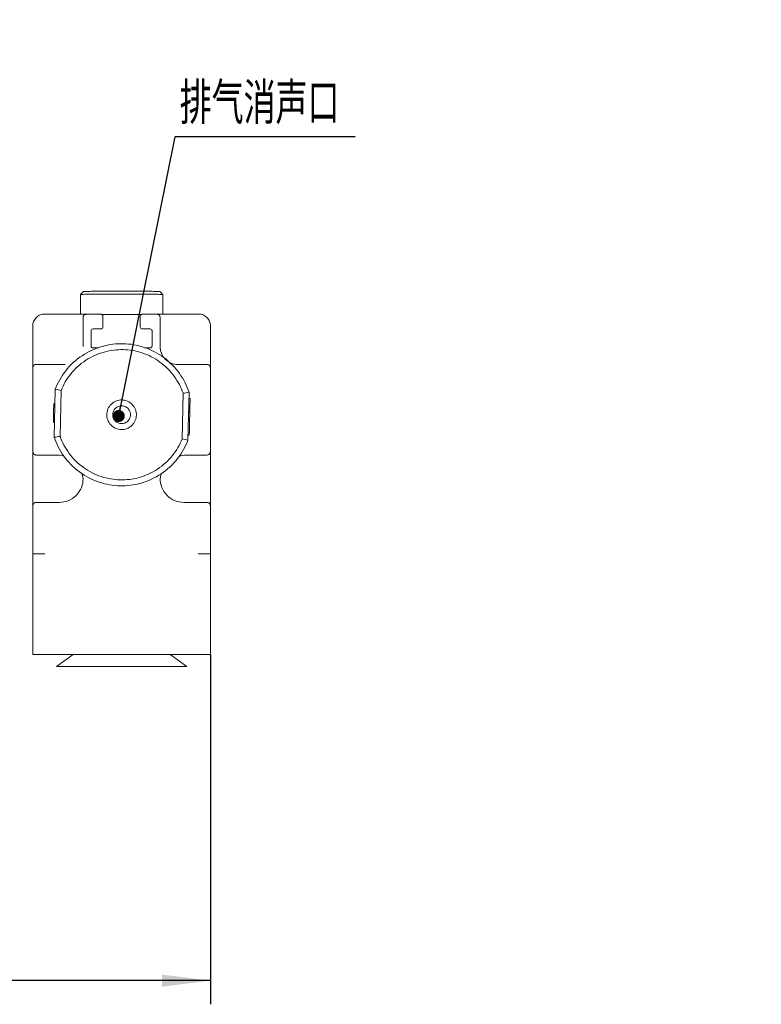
# Model space of a CAD drawing. Header units: millimetres. Extents: x 68 to 408, y 114 to 234.
# Tile 4 of 4: x 284 to 347, y 150 to 234. Entities that reach past the tile are written whole.
import ezdxf

# ---------------------------------------------------------------- set-up
doc = ezdxf.new("R2010")
doc.units = ezdxf.units.MM
doc.layers.add('10', color=7, linetype='Continuous')
doc.styles.add('SLDTEXTSTYLE0', font='TXT', dxfattribs={"width": 0.7})
doc.styles.add('SLDTEXTSTYLE1', font='TXT', dxfattribs={"width": 0.7, "bigfont": 'bigfont'})
doc.dimstyles.new('SLDDIMSTYLE1', dxfattribs={"dimtxt": 3.5, "dimasz": 4.08, "dimexe": 0, "dimexo": 0.0625, "dimgap": 0.875, "dimtad": 2, "dimlfac": 2, "dimrnd": 1e-09, "dimzin": 12, "dimdsep": 46, "dimtxsty": 'SLDTEXTSTYLE0', "dimsah": 1, "dimcen": 0.09, "dimadec": 0, "dimazin": 3, "dimtfac": 1, "dimtofl": 0, "dimtmove": 0, "dimatfit": 3, "dimfxl": 0, "dimfrac": 2, "dimtolj": 1, "dimtzin": 12, "dimarcsym": 0})
doc.dimstyles.new('SLDDIMSTYLE3', dxfattribs={"dimtxt": 0.18, "dimasz": 1.016, "dimexe": 0, "dimexo": 0.0625, "dimgap": 0, "dimtad": 0, "dimtih": 1, "dimtoh": 1, "dimdec": 0, "dimrnd": 1e-09, "dimzin": 0, "dimdsep": 46, "dimtxsty": 'Standard', "dimblk1": 'DOT', "dimblk2": 'DOT', "dimsah": 1, "dimcen": 0.09, "dimadec": 0, "dimazin": 0, "dimtfac": 1.016, "dimtdec": 0, "dimtofl": 0, "dimtmove": 0, "dimatfit": 3, "dimldrblk": 'DOT', "dimfxl": 0, "dimfrac": 2, "dimtolj": 1, "dimtzin": 0, "dimarcsym": 0})

# ---------------------------------------------------------------- blocks, each defined once
blk = doc.blocks.new('SW_NOTE_1')
at = {"layer": '10', "color": 0}
blk.add_line((21.317, 0), (0, 0), dxfattribs=at)
at = {"layer": '10', "color": 0, "char_height": 3.5, "attachment_point": 1}
for s, insert, style in [('G1/8', (0.403, 9.605), 'SLDTEXTSTYLE0'), ('压缩\\M+18BF3\\M+19F83\\M+18B9F给\\M+18CFB', (0.403, 4.605), 'SLDTEXTSTYLE1')]:
    blk.add_mtext(s, dxfattribs=dict(at, insert=insert, style=style))
blk = doc.blocks.new('_D_5')
at = {"layer": '10'}
for p, q in [((240.214, 178.557), (240.214, 150.493)), ((300.214, 178.557), (300.214, 150.493)), ((300.214, 152.493), (240.214, 152.493))]:
    blk.add_line(p, q, dxfattribs=at)
for points in [[(240.214, 152.493), (244.294, 151.985), (244.294, 153.001)], [(300.214, 152.493), (296.134, 153.001), (296.134, 151.985)]]:
    blk.add_solid(points, dxfattribs=at)
at = {"layer": '10', "insert": (266.17, 157.004), "char_height": 3.5, "attachment_point": 1, "style": 'SLDTEXTSTYLE0'}
blk.add_mtext('S-S', dxfattribs=at)
blk = doc.blocks.new('SW_NOTE_2')
at = {"layer": '10', "color": 0}
blk.add_line((13.67, 0), (0, 0), dxfattribs=at)
at = {"layer": '10', "color": 0, "insert": (0.455, 4.592), "char_height": 3.5, "attachment_point": 1, "style": 'SLDTEXTSTYLE1'}
blk.add_mtext('T\\M+18C5E\\M+188C0\\M+19195\\M+19185', dxfattribs=at)
blk = doc.blocks.new('SW_NOTE_3')
at = {"layer": '10', "color": 0}
blk.add_line((15.197, 0), (0, 0), dxfattribs=at)
at = {"layer": '10', "color": 0, "insert": (0.397, 4.578), "char_height": 3.5, "attachment_point": 1, "style": 'SLDTEXTSTYLE1'}
blk.add_mtext('\\M+19472\\M+19F83\\M+18FC1\\M+190BA\\M+18CFB', dxfattribs=at)
blk = doc.blocks.new('_DOT')
at = {"color": 0, "linetype": 'ByBlock', "lineweight": -2}
blk.add_line((-0.5, 0), (-1, 0), dxfattribs=at)
at = {"color": 0, "linetype": 'ByBlock', "const_width": 0.5}
blk.add_lwpolyline([(-0.25, 0, 1), (0.25, 0, 1)], format="xyb", close=True, dxfattribs=at)

msp = doc.modelspace()

# ---------------------------------------------------------------- linework, layer by layer
at = {"color": 7, "linetype": 'Continuous', "lineweight": 15}
for p, q in [((289.2374, 210.4324), (289.2374, 208.7773)), ((289.4875, 210.6827), (289.2375, 210.4327)), ((296.1872, 210.4327), (295.9372, 210.6827)), ((296.1874, 208.7773), (296.1874, 210.4324)), ((286.2143, 208.7773), (286.2143, 208.7773)), ((290.9893, 208.7773), (286.2143, 208.7773)), ((291.1145, 208.7041), (291.0239, 208.7036)), ((291.0938, 208.735), (294.3349, 208.735)), ((294.4048, 208.7036), (294.3131, 208.7041)), ((299.2143, 208.7773), (294.4393, 208.7773)), ((299.2143, 208.7773), (299.2144, 208.7773)), ((285.2143, 207.7773), (285.2143, 207.7774)), ((285.2143, 207.7773), (285.2143, 202.4023)), ((289.4643, 206.0273), (289.4643, 207.7424)), ((290.1393, 207.3773), (290.1393, 206.0773)), ((290.9893, 207.5273), (290.2893, 207.5273)), ((291.1393, 207.6773), (291.1393, 207.7424)), ((294.2893, 207.7424), (294.2893, 207.6773)), ((295.1393, 207.5273), (294.4393, 207.5273)), ((295.2893, 206.0773), (295.2893, 207.3773)), ((295.9643, 207.7424), (295.9643, 206.0273)), ((300.2143, 207.7773), (300.2143, 207.7774)), ((300.2143, 202.3998), (300.2143, 207.7773)), ((290.2893, 205.9273), (290.7623, 205.9273)), ((294.6376, 205.9273), (295.1393, 205.9273)), ((286.2493, 204.5273), (287.9643, 204.5273)), ((297.4643, 204.5273), (299.1794, 204.5273)), ((285.2143, 198.1523), (285.2143, 202.4023)), ((287.0254, 198.3705), (287.1161, 202.4359)), ((287.614, 202.3355), (287.5273, 198.4485)), ((297.82, 198.2323), (297.9061, 202.0927)), ((298.408, 202.1702), (298.3179, 198.1326)), ((300.2143, 202.3998), (300.2143, 198.1523)), ((298.4962, 201.6421), (298.3962, 201.6443)), ((298.4962, 201.6419), (298.3962, 201.6441)), ((298.4963, 201.6456), (298.3963, 201.6479)), ((286.974, 200.5521), (286.9541, 199.6559)), ((286.9821, 200.9125), (287.0821, 200.9103)), ((286.9883, 201.192), (287.0883, 201.1897)), ((298.4712, 200.5194), (298.3712, 200.5216)), ((298.4727, 200.5887), (298.3727, 200.591)), ((286.9535, 199.6326), (287.0535, 199.6303)), ((286.9541, 199.6559), (287.054, 199.6537)), ((285.2143, 198.1523), (285.2143, 188.5273)), ((298.4272, 198.5456), (298.3272, 198.5478)), ((298.3272, 198.5464), (298.4271, 198.5442)), ((300.2143, 188.5273), (300.2143, 198.1523)), ((287.4643, 196.8773), (286.2493, 196.8773)), ((287.8438, 196.8142), (287.4643, 196.8773)), ((297.9643, 196.8773), (297.5703, 196.7891)), ((299.1794, 196.8773), (297.9643, 196.8773)), ((289.4643, 194.8773), (289.3621, 195.3513)), ((296.0431, 195.3296), (295.9643, 194.8773)), ((286.2493, 192.8773), (287.4643, 192.8773)), ((297.9643, 192.8773), (299.1794, 192.8773)), ((285.2136, 188.8868), (285.2136, 188.5263)), ((285.2136, 188.5263), (285.2143, 188.5263)), ((285.2143, 180.0273), (285.2143, 188.5273)), ((286.2493, 188.5273), (285.2143, 188.5273)), ((300.2143, 188.5273), (299.1794, 188.5273)), ((300.2143, 180.0273), (300.2143, 188.5273)), ((300.2143, 180.0273), (285.2143, 180.0273)), ((288.6247, 180.0273), (287.2143, 179.0264)), ((298.2155, 179.0264), (296.8046, 180.0273))]:
    msp.add_line(p, q, dxfattribs=at)
for points, knots in [([(291.3393, 210.4602), (291.0853, 210.459), (290.5589, 210.4567), (289.9117, 210.4509), (289.4531, 210.4438), (289.233, 210.4373), (289.2591, 210.4335), (289.2664, 210.4324)], [0, 0, 0, 0, 0.2117969, 0.4388899, 0.674482, 0.9100744, 1, 1, 1, 1]), ([(289.5135, 210.6827), (289.5076, 210.6836), (289.4846, 210.687), (289.6881, 210.6929), (290.113, 210.6996), (290.7139, 210.7049), (291.2024, 210.7071), (291.4381, 210.7082)], [0, 0, 0, 0, 0.0829444, 0.3203439, 0.5577439, 0.7865787, 1, 1, 1, 1]), ([(296.1583, 210.4324), (296.1613, 210.434), (296.1688, 210.4381), (295.9311, 210.4445), (295.4924, 210.4511), (294.8416, 210.4568), (294.0148, 210.4608), (293.0928, 210.4628), (292.1701, 210.4627), (291.6097, 210.461), (291.3393, 210.4602)], [0, 0, 0, 0, 0.08078507, 0.20552344, 0.33026183, 0.46400889, 0.60276143, 0.74151463, 0.87526148, 1, 1, 1, 1]), ([(291.4381, 210.7082), (291.6891, 210.7089), (292.2091, 210.7105), (293.0654, 210.7106), (293.9211, 210.7088), (294.6884, 210.705), (295.2925, 210.6998), (295.6992, 210.6936), (295.9182, 210.6878), (295.912, 210.6841), (295.9097, 210.6827)], [0, 0, 0, 0, 0.1252861, 0.2596203, 0.3989817, 0.5383436, 0.6726773, 0.7979634, 0.9232493, 1, 1, 1, 1]), ([(285.2143, 207.7774), (285.2144, 207.9083), (285.2404, 208.0391), (285.3406, 208.281), (285.4147, 208.3919), (285.5998, 208.577), (285.7107, 208.6511), (285.9526, 208.7513), (286.0834, 208.7773), (286.2143, 208.7773)], [0, 0, 0, 0, 0.25, 0.25, 0.5, 0.5, 0.75, 0.75, 1, 1, 1, 1]), ([(289.7143, 208.7555), (289.685, 208.7552), (289.6534, 208.7496), (289.5921, 208.725), (289.5627, 208.7059), (289.514, 208.6571), (289.4949, 208.6277), (289.4702, 208.5665), (289.4646, 208.5348), (289.4644, 208.5055)], [0, 0, 0, 0, 0.25, 0.25, 0.5, 0.5, 0.75, 0.75, 1, 1, 1, 1]), ([(291.1393, 208.6273), (291.1393, 208.6627), (291.1247, 208.7041), (291.0661, 208.7627), (291.0247, 208.7773), (290.9893, 208.7773)], [0, 0, 0, 0, 0.5, 0.5, 1, 1, 1, 1]), ([(294.4393, 208.7773), (294.404, 208.7773), (294.3626, 208.7627), (294.304, 208.7041), (294.2893, 208.6627), (294.2893, 208.6273)], [0, 0, 0, 0, 0.5, 0.5, 1, 1, 1, 1]), ([(295.7143, 208.7555), (295.7437, 208.7552), (295.7753, 208.7496), (295.8365, 208.725), (295.866, 208.7059), (295.9147, 208.6571), (295.9338, 208.6277), (295.9585, 208.5665), (295.9641, 208.5348), (295.9643, 208.5055)], [0, 0, 0, 0, 0.25, 0.25, 0.5, 0.5, 0.75, 0.75, 1, 1, 1, 1]), ([(299.2158, 208.7773), (299.3465, 208.7771), (299.477, 208.751), (299.7184, 208.6508), (299.8291, 208.5768), (300.0138, 208.3921), (300.0879, 208.2814), (300.188, 208.04), (300.2142, 207.9095), (300.2143, 207.7788)], [0, 0, 0, 0, 0.25, 0.25, 0.5, 0.5, 0.75, 0.75, 1, 1, 1, 1]), ([(289.4643, 207.7424), (289.4643, 207.8304), (289.4643, 207.9253), (289.4643, 208.109), (289.4643, 208.1973), (289.4643, 208.3435), (289.4643, 208.4009), (289.4643, 208.4748), (289.4643, 208.4916), (289.4643, 208.4924)], [0, 0, 0, 0, 0.25, 0.25, 0.5, 0.5, 0.75, 0.75, 1, 1, 1, 1]), ([(291.1393, 207.7424), (291.1393, 207.8421), (291.1393, 207.9496), (291.1393, 208.1579), (291.1393, 208.258), (291.1393, 208.4236), (291.1393, 208.4887), (291.1393, 208.5725), (291.1393, 208.5915), (291.1393, 208.5924)], [0, 0, 0, 0, 0.25, 0.25, 0.5, 0.5, 0.75, 0.75, 1, 1, 1, 1]), ([(294.2893, 208.5924), (294.2893, 208.5915), (294.2893, 208.5725), (294.2893, 208.4887), (294.2893, 208.4236), (294.2893, 208.258), (294.2893, 208.1579), (294.2893, 207.9496), (294.2893, 207.8421), (294.2893, 207.7424)], [0, 0, 0, 0, 0.25, 0.25, 0.5, 0.5, 0.75, 0.75, 1, 1, 1, 1]), ([(295.9643, 208.4924), (295.9643, 208.4916), (295.9643, 208.4748), (295.9643, 208.4009), (295.9643, 208.3435), (295.9643, 208.1973), (295.9643, 208.109), (295.9643, 207.9253), (295.9643, 207.8304), (295.9643, 207.7424)], [0, 0, 0, 0, 0.25, 0.25, 0.5, 0.5, 0.75, 0.75, 1, 1, 1, 1]), ([(290.2893, 207.5273), (290.254, 207.5273), (290.2126, 207.5127), (290.154, 207.4541), (290.1393, 207.4127), (290.1393, 207.3773)], [0, 0, 0, 0, 0.5, 0.5, 1, 1, 1, 1]), ([(291.1393, 207.6773), (291.1393, 207.6391), (291.1225, 207.5983), (291.0684, 207.5442), (291.0276, 207.5273), (290.9893, 207.5273)], [0, 0, 0, 0, 0.5, 0.5, 1, 1, 1, 1]), ([(294.4393, 207.5273), (294.404, 207.5273), (294.3626, 207.542), (294.304, 207.6006), (294.2893, 207.642), (294.2893, 207.6773)], [0, 0, 0, 0, 0.5, 0.5, 1, 1, 1, 1]), ([(295.2893, 207.3773), (295.2893, 207.4127), (295.2747, 207.4541), (295.2161, 207.5127), (295.1747, 207.5273), (295.1393, 207.5273)], [0, 0, 0, 0, 0.5, 0.5, 1, 1, 1, 1]), ([(287.1161, 202.4359), (287.3231, 202.9728), (287.6189, 203.5049), (288.3832, 204.4753), (288.8518, 204.9122), (289.9042, 205.6163), (290.4868, 205.8827), (291.6755, 206.2189), (292.2802, 206.2892), (293.4308, 206.2621), (294.0315, 206.1635), (295.203, 205.7717), (295.7725, 205.4782), (296.7906, 204.7253), (297.2381, 204.2669), (297.956, 203.2617), (298.2264, 202.7162), (298.408, 202.1702)], [0, 0, 0, 0, 0.125, 0.125, 0.25, 0.25, 0.375, 0.375, 0.5, 0.5, 0.625, 0.625, 0.75, 0.75, 0.875, 0.875, 1, 1, 1, 1]), ([(297.9061, 202.0927), (297.7339, 202.5852), (297.4822, 203.0755), (296.8218, 203.9774), (296.4132, 204.3879), (295.4872, 205.0616), (294.971, 205.3241), (293.9096, 205.6749), (293.3656, 205.7635), (292.3225, 205.7881), (291.775, 205.7253), (290.6982, 205.4249), (290.1701, 205.187), (289.2134, 204.5577), (288.7859, 204.167), (288.0837, 203.2972), (287.8092, 202.8193), (287.614, 202.3355)], [0, 0, 0, 0, 0.125, 0.125, 0.25, 0.25, 0.375, 0.375, 0.5, 0.5, 0.625, 0.625, 0.75, 0.75, 0.875, 0.875, 1, 1, 1, 1]), ([(290.1393, 206.0773), (290.1393, 206.042), (290.154, 206.0006), (290.2126, 205.942), (290.254, 205.9273), (290.2893, 205.9273)], [0, 0, 0, 0, 0.5, 0.5, 1, 1, 1, 1]), ([(295.1393, 205.9273), (295.1747, 205.9273), (295.2161, 205.942), (295.2747, 206.0006), (295.2893, 206.042), (295.2893, 206.0773)], [0, 0, 0, 0, 0.5, 0.5, 1, 1, 1, 1]), ([(295.9643, 206.0273), (295.9643, 205.8506), (295.9966, 205.6598), (296.1428, 205.2905), (296.2572, 205.1131), (296.5501, 204.8202), (296.7276, 204.7057), (297.0969, 204.5595), (297.2876, 204.5273), (297.4643, 204.5273)], [0, 0, 0, 0, 0.25, 0.25, 0.5, 0.5, 0.75, 0.75, 1, 1, 1, 1]), ([(285.2362, 204.2773), (285.2364, 204.3067), (285.242, 204.3383), (285.2667, 204.3995), (285.2858, 204.429), (285.3345, 204.4777), (285.364, 204.4968), (285.4252, 204.5215), (285.4568, 204.5271), (285.4862, 204.5273)], [0, 0, 0, 0, 0.25, 0.25, 0.5, 0.5, 0.75, 0.75, 1, 1, 1, 1]), ([(285.4993, 204.5273), (285.5001, 204.5273), (285.5169, 204.5273), (285.5908, 204.5273), (285.6482, 204.5273), (285.7944, 204.5273), (285.8827, 204.5273), (286.0664, 204.5273), (286.1613, 204.5273), (286.2493, 204.5273)], [0, 0, 0, 0, 0.25, 0.25, 0.5, 0.5, 0.75, 0.75, 1, 1, 1, 1]), ([(299.1794, 204.5273), (299.2674, 204.5273), (299.3623, 204.5273), (299.546, 204.5273), (299.6343, 204.5273), (299.7805, 204.5273), (299.8379, 204.5273), (299.9118, 204.5273), (299.9286, 204.5273), (299.9294, 204.5273)], [0, 0, 0, 0, 0.25, 0.25, 0.5, 0.5, 0.75, 0.75, 1, 1, 1, 1]), ([(299.9425, 204.5273), (299.9719, 204.5271), (300.0035, 204.5215), (300.0647, 204.4968), (300.0942, 204.4777), (300.1429, 204.429), (300.162, 204.3995), (300.1867, 204.3383), (300.1923, 204.3067), (300.1925, 204.2773)], [0, 0, 0, 0, 0.25, 0.25, 0.5, 0.5, 0.75, 0.75, 1, 1, 1, 1]), ([(292.6865, 199.0276), (292.5392, 199.0309), (292.3809, 199.0613), (292.076, 199.19), (291.9303, 199.2886), (291.6917, 199.5381), (291.5996, 199.688), (291.4847, 199.9984), (291.4614, 200.1579), (291.4679, 200.4525), (291.4983, 200.6108), (291.627, 200.9157), (291.7257, 201.0614), (291.9751, 201.3), (292.1251, 201.3921), (292.4354, 201.507), (292.5949, 201.5303), (292.7422, 201.527)], [0, 0, 0, 0, 0.125, 0.125, 0.25, 0.25, 0.375, 0.375, 0.5, 0.5, 0.625, 0.625, 0.75, 0.75, 0.875, 0.875, 1, 1, 1, 1]), ([(292.7422, 201.527), (292.8895, 201.5237), (293.0478, 201.4934), (293.3527, 201.3647), (293.4984, 201.266), (293.737, 201.0166), (293.8291, 200.8666), (293.944, 200.5562), (293.9673, 200.3967), (293.9608, 200.1022), (293.9304, 199.9439), (293.8017, 199.6389), (293.703, 199.4933), (293.4536, 199.2547), (293.3036, 199.1626), (292.9933, 199.0477), (292.8338, 199.0244), (292.6865, 199.0276)], [0, 0, 0, 0, 0.125, 0.125, 0.25, 0.25, 0.375, 0.375, 0.5, 0.5, 0.625, 0.625, 0.75, 0.75, 0.875, 0.875, 1, 1, 1, 1]), ([(298.496, 201.6349), (298.496, 201.6334), (298.4959, 201.6302), (298.4941, 201.5489), (298.4932, 201.5059)], [0, 0, 0, 0, 0.470102, 1, 1, 1, 1]), ([(292.7311, 201.0271), (292.6427, 201.0291), (292.547, 201.0151), (292.3608, 200.9462), (292.2708, 200.8909), (292.1211, 200.7478), (292.0619, 200.6604), (291.9847, 200.4774), (291.9665, 200.3824), (291.9626, 200.2057), (291.9765, 200.11), (292.0455, 199.9238), (292.1008, 199.8338), (292.2439, 199.6841), (292.3313, 199.6249), (292.5143, 199.5477), (292.6093, 199.5295), (292.6976, 199.5275)], [0, 0, 0, 0, 0.125, 0.125, 0.25, 0.25, 0.375, 0.375, 0.5, 0.5, 0.625, 0.625, 0.75, 0.75, 0.875, 0.875, 1, 1, 1, 1]), ([(292.6976, 199.5275), (292.786, 199.5255), (292.8817, 199.5395), (293.0679, 199.6085), (293.1579, 199.6637), (293.3076, 199.8069), (293.3668, 199.8943), (293.444, 200.0773), (293.4622, 200.1722), (293.4661, 200.349), (293.4522, 200.4447), (293.3832, 200.6309), (293.3279, 200.7209), (293.1848, 200.8705), (293.0974, 200.9297), (292.9144, 201.0069), (292.8194, 201.0252), (292.7311, 201.0271)], [0, 0, 0, 0, 0.125, 0.125, 0.25, 0.25, 0.375, 0.375, 0.5, 0.5, 0.625, 0.625, 0.75, 0.75, 0.875, 0.875, 1, 1, 1, 1]), ([(298.4727, 200.5887), (298.4725, 200.5773), (298.472, 200.5546), (298.4714, 200.5311), (298.4712, 200.5194)], [0, 0, 0, 0, 0.5030612, 1, 1, 1, 1]), ([(298.4449, 199.3395), (298.4428, 199.246), (298.4385, 199.054), (298.4336, 198.8349), (298.4298, 198.6641), (298.4275, 198.5594), (298.4273, 198.5536), (298.4273, 198.5509)], [0, 0, 0, 0, 0.1611468, 0.3307634, 0.5190423, 0.7694964, 1, 1, 1, 1]), ([(292.5806, 194.2788), (292.0058, 194.2916), (291.4055, 194.3894), (290.2346, 194.779), (289.6653, 195.0712), (288.6469, 195.8214), (288.1989, 196.2784), (287.4796, 197.281), (287.2082, 197.8253), (287.0254, 198.3705)], [0, 0, 0, 0, 0.25, 0.25, 0.5, 0.5, 0.75, 0.75, 1, 1, 1, 1]), ([(287.5273, 198.4485), (287.7008, 197.9566), (287.9537, 197.4669), (288.6164, 196.5666), (289.0261, 196.1573), (289.9538, 195.4859), (290.4708, 195.2247), (291.5331, 194.8767), (292.0773, 194.7895), (293.1204, 194.7676), (293.6678, 194.8318), (294.7438, 195.135), (295.2712, 195.3742), (296.2263, 196.006), (296.6528, 196.3978), (297.3528, 197.2694), (297.6261, 197.7481), (297.82, 198.2323)], [0, 0, 0, 0, 0.125, 0.125, 0.25, 0.25, 0.375, 0.375, 0.5, 0.5, 0.625, 0.625, 0.75, 0.75, 0.875, 0.875, 1, 1, 1, 1]), ([(298.3179, 198.1326), (298.112, 197.5947), (297.8173, 197.0614), (297.0542, 196.0883), (296.586, 195.65), (295.5338, 194.9432), (294.951, 194.6756), (293.7616, 194.3372), (293.1564, 194.266), (292.5806, 194.2788)], [0, 0, 0, 0, 0.25, 0.25, 0.5, 0.5, 0.75, 0.75, 1, 1, 1, 1]), ([(285.2362, 197.1273), (285.2364, 197.098), (285.242, 197.0664), (285.2667, 197.0051), (285.2858, 196.9757), (285.3345, 196.927), (285.364, 196.9078), (285.4252, 196.8832), (285.4568, 196.8776), (285.4862, 196.8773)], [0, 0, 0, 0, 0.25, 0.25, 0.5, 0.5, 0.75, 0.75, 1, 1, 1, 1]), ([(300.1925, 197.1273), (300.1923, 197.098), (300.1867, 197.0664), (300.162, 197.0051), (300.1429, 196.9757), (300.0942, 196.927), (300.0647, 196.9078), (300.0035, 196.8832), (299.9719, 196.8776), (299.9425, 196.8773)], [0, 0, 0, 0, 0.25, 0.25, 0.5, 0.5, 0.75, 0.75, 1, 1, 1, 1]), ([(286.2493, 196.8773), (286.1613, 196.8773), (286.0664, 196.8773), (285.8827, 196.8773), (285.7944, 196.8773), (285.6482, 196.8773), (285.5908, 196.8773), (285.5169, 196.8773), (285.5001, 196.8773), (285.4993, 196.8773)], [0, 0, 0, 0, 0.25, 0.25, 0.5, 0.5, 0.75, 0.75, 1, 1, 1, 1]), ([(299.9294, 196.8773), (299.9286, 196.8773), (299.9118, 196.8773), (299.8379, 196.8773), (299.7805, 196.8773), (299.6343, 196.8773), (299.546, 196.8773), (299.3623, 196.8773), (299.2674, 196.8773), (299.1794, 196.8773)], [0, 0, 0, 0, 0.25, 0.25, 0.5, 0.5, 0.75, 0.75, 1, 1, 1, 1]), ([(287.4643, 192.8773), (287.7, 192.8773), (287.9543, 192.9203), (288.4467, 193.1152), (288.6833, 193.2679), (289.0738, 193.6584), (289.2265, 193.8949), (289.4214, 194.3873), (289.4643, 194.6416), (289.4643, 194.8773)], [0, 0, 0, 0, 0.25, 0.25, 0.5, 0.5, 0.75, 0.75, 1, 1, 1, 1]), ([(295.9643, 194.8773), (295.9643, 194.6416), (296.0073, 194.3873), (296.2022, 193.8949), (296.3549, 193.6584), (296.7454, 193.2679), (296.982, 193.1152), (297.4744, 192.9203), (297.7286, 192.8773), (297.9643, 192.8773)], [0, 0, 0, 0, 0.25, 0.25, 0.5, 0.5, 0.75, 0.75, 1, 1, 1, 1]), ([(285.2362, 192.6273), (285.2364, 192.6567), (285.242, 192.6883), (285.2667, 192.7495), (285.2858, 192.779), (285.3345, 192.8277), (285.364, 192.8468), (285.4252, 192.8715), (285.4568, 192.8771), (285.4862, 192.8773)], [0, 0, 0, 0, 0.25, 0.25, 0.5, 0.5, 0.75, 0.75, 1, 1, 1, 1]), ([(285.4993, 192.8773), (285.5001, 192.8773), (285.5169, 192.8773), (285.5908, 192.8773), (285.6482, 192.8773), (285.7944, 192.8773), (285.8827, 192.8773), (286.0664, 192.8773), (286.1613, 192.8773), (286.2493, 192.8773)], [0, 0, 0, 0, 0.25, 0.25, 0.5, 0.5, 0.75, 0.75, 1, 1, 1, 1]), ([(299.1794, 192.8773), (299.2674, 192.8773), (299.3623, 192.8773), (299.546, 192.8773), (299.6343, 192.8773), (299.7805, 192.8773), (299.8379, 192.8773), (299.9118, 192.8773), (299.9286, 192.8773), (299.9294, 192.8773)], [0, 0, 0, 0, 0.25, 0.25, 0.5, 0.5, 0.75, 0.75, 1, 1, 1, 1]), ([(300.1925, 192.6273), (300.1923, 192.6567), (300.1867, 192.6883), (300.162, 192.7495), (300.1429, 192.779), (300.0942, 192.8277), (300.0647, 192.8468), (300.0035, 192.8715), (299.9719, 192.8771), (299.9425, 192.8773)], [0, 0, 0, 0, 0.25, 0.25, 0.5, 0.5, 0.75, 0.75, 1, 1, 1, 1]), ([(287.2298, 179.0264), (287.2247, 179.0264), (287.1661, 179.0264), (287.3828, 179.0264), (287.8887, 179.0265), (288.7747, 179.0265), (289.9685, 179.0266), (291.3664, 179.0267), (292.8159, 179.0269), (293.7365, 179.0269), (294.1808, 179.027)], [0, 0, 0, 0, 0.0127386, 0.1467107, 0.2806829, 0.4243313, 0.5733551, 0.7223796, 0.8660276, 1, 1, 1, 1]), ([(294.1808, 179.027), (294.6076, 179.027), (295.492, 179.0271), (296.6461, 179.0271), (297.5543, 179.0272), (298.1211, 179.0273), (298.1741, 179.0273), (298.1988, 179.0273)], [0, 0, 0, 0, 0.1896075, 0.3929084, 0.6038175, 0.8147272, 1, 1, 1, 1])]:
    msp.add_open_spline(points, degree=3, knots=knots, dxfattribs=at)
for points in [[(299.2144, 208.7773), (299.2149, 208.7773), (299.2153, 208.7773), (299.2158, 208.7773)], [(289.4643, 208.5033), (289.4643, 208.504), (289.4644, 208.5048), (289.4644, 208.5055)], [(295.9643, 208.5055), (295.9643, 208.5048), (295.9643, 208.504), (295.9643, 208.5033)], [(300.2143, 207.7788), (300.2143, 207.7783), (300.2143, 207.7778), (300.2143, 207.7774)], [(285.4862, 204.5273), (285.4869, 204.5273), (285.4876, 204.5273), (285.4884, 204.5273)], [(299.9403, 204.5273), (299.9411, 204.5273), (299.9418, 204.5273), (299.9425, 204.5273)], [(287.1161, 202.4359), (287.2821, 202.4031), (287.4481, 202.3696), (287.614, 202.3355)], [(298.408, 202.1702), (298.2406, 202.145), (298.0733, 202.1192), (297.9061, 202.0927)], [(298.4932, 201.5059), (298.489, 201.3186), (298.4814, 200.9761), (298.4727, 200.5887)], [(286.9821, 200.9125), (286.9802, 200.8271), (286.9775, 200.707), (286.974, 200.5521)], [(286.9883, 201.192), (286.9876, 201.1607), (286.9855, 201.0679), (286.9821, 200.9125)], [(298.4712, 200.5194), (298.4631, 200.1555), (298.4535, 199.7259), (298.4449, 199.3395)], [(298.4413, 199.1813), (298.4432, 199.265), (298.4489, 199.5196), (298.455, 199.7954)], [(287.5273, 198.4485), (287.36, 198.4218), (287.1928, 198.3958), (287.0254, 198.3705)], [(297.82, 198.2323), (297.9859, 198.1984), (298.1519, 198.1652), (298.3179, 198.1326)], [(285.4884, 196.8773), (285.4876, 196.8773), (285.4869, 196.8773), (285.4862, 196.8773)], [(299.9425, 196.8773), (299.9418, 196.8773), (299.9411, 196.8773), (299.9403, 196.8773)], [(285.4862, 192.8773), (285.4869, 192.8773), (285.4876, 192.8773), (285.4884, 192.8773)], [(299.9403, 192.8773), (299.9411, 192.8773), (299.9418, 192.8773), (299.9425, 192.8773)], [(285.2143, 188.9067), (285.2138, 188.9001), (285.2136, 188.8935), (285.2136, 188.8868)]]:
    msp.add_open_spline(points, degree=3, dxfattribs=at)
at = {"layer": '10'}
msp.add_line((300.2143, 180.0273), (300.2143, 177.0859), dxfattribs=at)

# ---------------------------------------------------------------- block references
for name, p in [('SW_NOTE_1', (216.0927, 223.7403)), ('SW_NOTE_2', (254.3835, 222.9689)), ('SW_NOTE_3', (297.2248, 223.7458))]:
    msp.add_blockref(name, p, dxfattribs=at)

# ---------------------------------------------------------------- dimensions: what is measured, and where the dimension line sits
dim = msp.add_linear_dim(base=(240.2143, 152.4925), p1=(300.2143, 178.5566), p2=(240.2143, 178.5566), text='S-S', dimstyle='SLDDIMSTYLE1', dxfattribs=at)
dim.commit()
dim.dimension.update_dxf_attribs({"geometry": '_D_5', "text_midpoint": (268.6202, 152.4925), "dimtype": 160})

# ---------------------------------------------------------------- leaders
msp.add_leader([(292.4749, 200.1694), (297.2248, 223.7458)], dimstyle='SLDDIMSTYLE3', dxfattribs=at)

doc.saveas('drawing.dxf')
